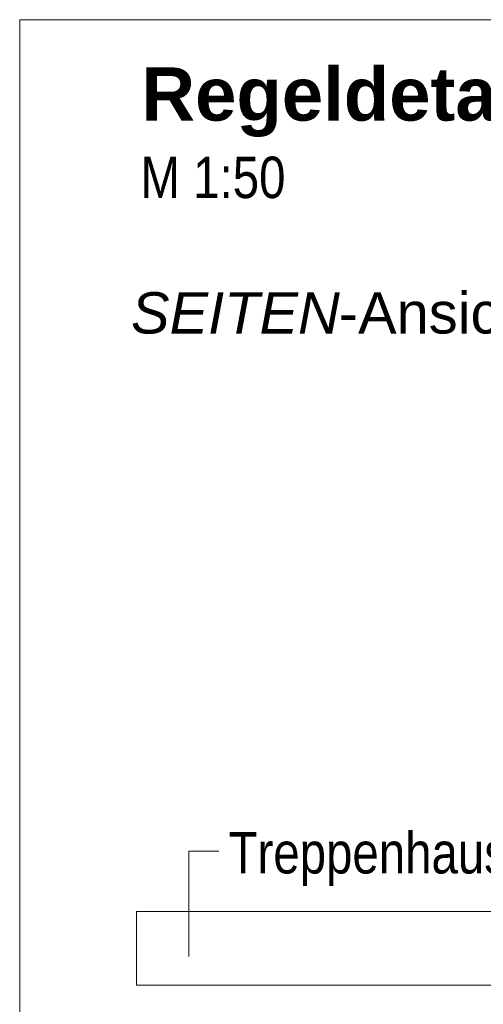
# Model space of a CAD drawing. Extents: x -620 to 300, y 62 to 1162.
# Tile 219 of 256: x 126 to 141, y 890 to 924. Entities that reach past the tile are written whole.
import ezdxf
from ezdxf.lldxf.tags import DXFTag

# ---------------------------------------------------------------- set-up
doc = ezdxf.new("R2010")
doc.units = 0
doc.layers.get('0').update_dxf_attribs({"lineweight": 13})
doc.layers.add('E_Detail_Beschriftung', color=7, linetype='Continuous', lineweight=13, true_color=0x009900)
doc.layers.add('E_Detail_Linie_Text_Bem', color=7, linetype='Continuous', lineweight=13)
doc.styles.get("Standard").update_dxf_attribs({"font": 'ARIALN.TTF'})
tags = doc.linetypes.add('fein_strichliert-A06G955H8I', pattern=[4, 1, -2, 1]).pattern_tags.tags
tags[8:9] = [DXFTag(74, 4), DXFTag(75, 0), DXFTag(340, '0'), DXFTag(46, 0.0), DXFTag(50, 0.0), DXFTag(44, 0.0), DXFTag(45, 0.0)]
tags[6:7] = [DXFTag(74, 4), DXFTag(75, 0), DXFTag(340, '0'), DXFTag(46, 0.0), DXFTag(50, 0.0), DXFTag(44, 0.0), DXFTag(45, 0.0)]
tags[4:5] = [DXFTag(74, 4), DXFTag(75, 0), DXFTag(340, '0'), DXFTag(46, 0.0), DXFTag(50, 0.0), DXFTag(44, 0.0), DXFTag(45, 0.0)]

# ---------------------------------------------------------------- blocks, each defined once
blk = doc.blocks.new('Referenz-A06G955I8I')
at = {"layer": 'E_Detail_Linie_Text_Bem', "linetype": 'fein_strichliert-A06G955H8I', "ltscale": 0.65}
for p, q in [((188.336, 923.689), (125.566, 923.689)), ((125.566, 923.689), (125.566, 862.372))]:
    blk.add_line(p, q, dxfattribs=at)
at = {"layer": 'E_Detail_Linie_Text_Bem', "color": 0, "linetype": 'Continuous', "ltscale": 0.13}
for p, q in [((131.284, 891.989), (131.284, 895.556)), ((131.284, 895.556), (132.303, 895.556))]:
    blk.add_line(p, q, dxfattribs=at)
at = {"layer": 'E_Detail_Linie_Text_Bem', "linetype": 'Continuous', "ltscale": 0.13}
for p, q in [((129.519, 891.011), (129.519, 893.511)), ((129.519, 893.511), (163.619, 893.511)), ((135.419, 891.011), (129.519, 891.011)), ((135.619, 891.011), (135.419, 891.011)), ((163.619, 891.011), (135.619, 891.011))]:
    blk.add_line(p, q, dxfattribs=at)
at = {"layer": 'E_Detail_Beschriftung', "color": 1, "linetype": 'Continuous', "lineweight": 35, "ltscale": 0.35, "true_color": 0xff0000, "insert": (129.684, 922.073), "char_height": 1.8, "attachment_point": 1}
blk.add_mtext('{\\fArial|b1|i0;Regeldetail}', dxfattribs=at)
at = {"layer": 'E_Detail_Beschriftung', "linetype": 'Continuous', "ltscale": 0.13, "char_height": 1.4, "attachment_point": 1}
for s, insert in [('{\\fArial Narrow;M 1:50}', (129.654, 919.052)), ('{\\fArial Narrow;Treppenhauspodest}', (132.633, 896.196))]:
    blk.add_mtext(s, dxfattribs=dict(at, insert=insert))
at = {"layer": 'E_Detail_Beschriftung', "linetype": 'Continuous', "lineweight": -2, "ltscale": 0.25, "char_height": 1.4, "attachment_point": 1}
for s, insert in [('{\\fArial|b0|i1;SEITEN}', (129.332, 914.467)), ('{\\fArial;-Ansicht}', (136.362, 914.467))]:
    blk.add_mtext(s, dxfattribs=dict(at, insert=insert))

msp = doc.modelspace()

# ---------------------------------------------------------------- block references
at = {"color": 8, "lineweight": 25, "ltscale": 0.25, "true_color": 0x808080}
msp.add_blockref('Referenz-A06G955I8I', (0, 0), dxfattribs=at)

doc.saveas('drawing.dxf')
